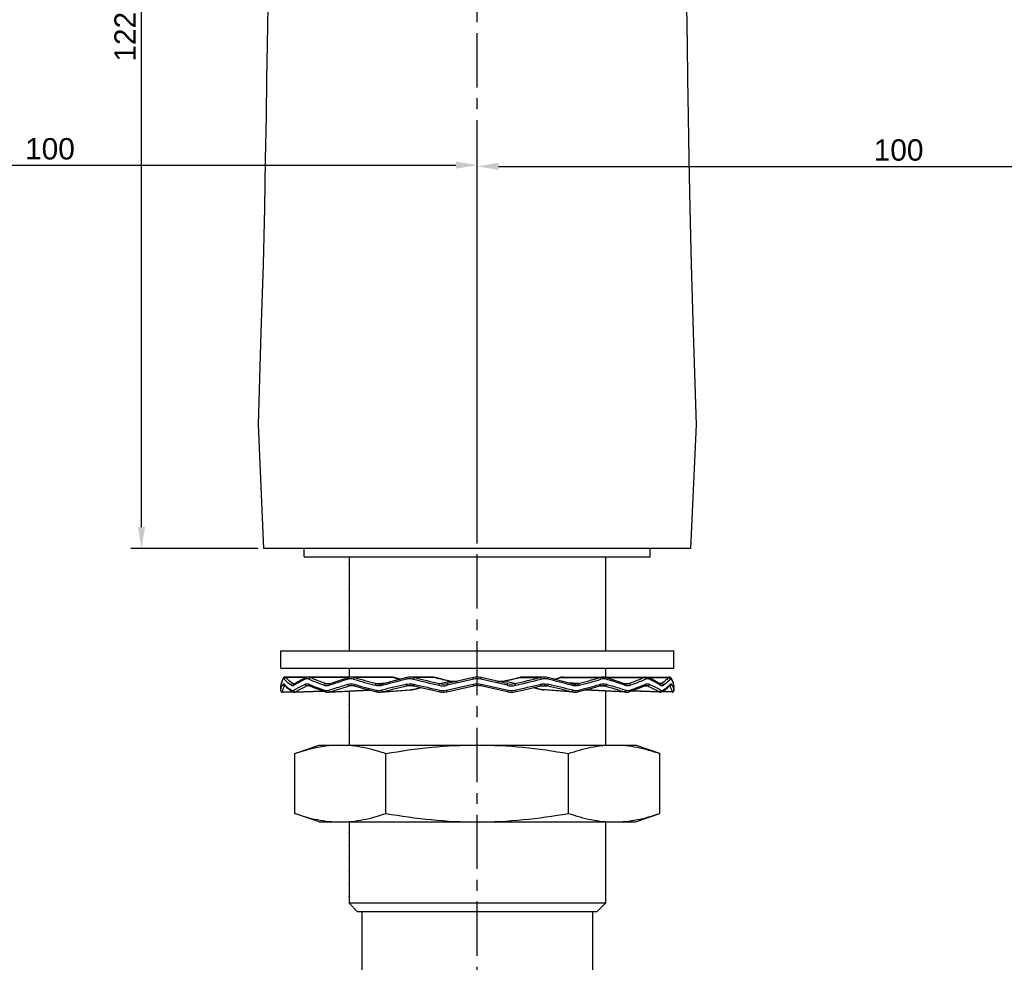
# Model space of a CAD drawing. Header units: millimetres. Extents: x 601 to 1195, y -13 to 407.
# Tile 12 of 18: x 945 to 1060, y 154 to 264. Entities that reach past the tile are written whole.
import ezdxf

# ---------------------------------------------------------------- set-up
doc = ezdxf.new("R2010")
doc.units = ezdxf.units.MM
doc.header["$LTSCALE"] = 0.1
doc.linetypes.add('CENTERX2', pattern=[101.6, 63.5, -12.7, 12.7, -12.7])
doc.layers.add('CENTER', color=1, linetype='CENTERX2')
doc.layers.add('DIM', color=3, linetype='Continuous')
doc.styles.get("Standard").update_dxf_attribs({"font": 'arial_0.ttf'})
doc.dimstyles.new('ISO-25', dxfattribs={"dimtxt": 2.5, "dimasz": 2.5, "dimexe": 1.25, "dimexo": 0.625, "dimtad": 1, "dimtxsty": 'Standard', "dimcen": 2.5, "dimadec": 0, "dimazin": 0, "dimtfac": 1, "dimtmove": 0, "dimatfit": 3, "dimfxl": 1, "dimarcsym": 0})

# ---------------------------------------------------------------- blocks, each defined once
blk = doc.blocks.new('*D49')
at = {"layer": 'Defpoints', "color": 0, "transparency": 16777216}
for p in [(959.08, 325.1), (998.9, 325.1), (973.37, 202.46)]:
    blk.add_point(p, dxfattribs=at)
at = {"layer": 'DIM', "color": 0, "lineweight": -2, "transparency": 16777216}
for p, q in [((998.28, 325.1), (957.83, 325.1)), ((959.08, 204.96), (959.08, 322.6)), ((972.75, 202.46), (957.83, 202.46))]:
    blk.add_line(p, q, dxfattribs=at)
at = {"layer": 'DIM', "color": 0, "transparency": 16777216}
for points in [[(958.66, 322.6), (959.5, 322.6), (959.08, 325.1)], [(958.66, 204.96), (959.5, 204.96), (959.08, 202.46)]]:
    blk.add_solid(points, dxfattribs=at)
at = {"layer": 'DIM', "color": 0, "transparency": 16777216, "insert": (957.18, 263.78), "char_height": 2.5, "attachment_point": 5, "rotation": 90}
blk.add_mtext('122.5', dxfattribs=at)
blk = doc.blocks.new('*D50')
at = {"layer": 'Defpoints', "color": 0, "transparency": 16777216}
for p in [(998.37, 247.3), (898.37, 245.29), (998.37, 203.08)]:
    blk.add_point(p, dxfattribs=at)
at = {"layer": 'DIM', "color": 0, "lineweight": -2, "transparency": 16777216}
for p, q in [((898.37, 245.91), (898.37, 248.55)), ((998.37, 203.71), (998.37, 248.55)), ((900.87, 247.3), (995.87, 247.3))]:
    blk.add_line(p, q, dxfattribs=at)
at = {"layer": 'DIM', "color": 0, "transparency": 16777216}
for points in [[(900.87, 247.72), (900.87, 246.88), (898.37, 247.3)], [(995.87, 247.72), (995.87, 246.88), (998.37, 247.3)]]:
    blk.add_solid(points, dxfattribs=at)
at = {"layer": 'DIM', "color": 0, "transparency": 16777216, "insert": (948.37, 249.2), "char_height": 2.5, "attachment_point": 5}
blk.add_mtext('100', dxfattribs=at)
blk = doc.blocks.new('*D51')
at = {"layer": 'Defpoints', "color": 0, "transparency": 16777216}
for p in [(1098.37, 247.16), (1098.37, 245.29), (998.37, 202.46)]:
    blk.add_point(p, dxfattribs=at)
at = {"layer": 'DIM', "color": 0, "lineweight": -2, "transparency": 16777216}
for p, q in [((998.37, 203.08), (998.37, 248.41)), ((1098.37, 245.91), (1098.37, 248.41)), ((1000.87, 247.16), (1095.87, 247.16))]:
    blk.add_line(p, q, dxfattribs=at)
at = {"layer": 'DIM', "color": 0, "transparency": 16777216}
for points in [[(1000.87, 247.58), (1000.87, 246.74), (998.37, 247.16)], [(1095.87, 247.58), (1095.87, 246.74), (1098.37, 247.16)]]:
    blk.add_solid(points, dxfattribs=at)
at = {"layer": 'DIM', "color": 0, "transparency": 16777216, "insert": (1047.67, 249.06), "char_height": 2.5, "attachment_point": 5}
blk.add_mtext('100', dxfattribs=at)

msp = doc.modelspace()

# ---------------------------------------------------------------- linework, layer by layer
for p, q in [((1023.364, 202.46), (973.374, 202.46)), ((978.119, 201.46), (978.119, 202.46)), ((1018.619, 201.46), (1018.619, 202.46)), ((978.119, 201.46), (1018.619, 201.46)), ((983.369, 201.46), (983.369, 190.46)), ((983.369, 200.71), (983.369, 200.75)), ((1013.369, 201.46), (1013.369, 190.46)), ((1013.369, 200), (1013.369, 199.96)), ((983.369, 199.21), (983.369, 199.25)), ((1013.369, 198.5), (1013.369, 198.46)), ((983.369, 197.71), (983.369, 197.75)), ((983.369, 196.21), (983.369, 196.25)), ((1013.369, 197), (1013.369, 196.96)), ((983.369, 194.71), (983.369, 194.75)), ((1013.369, 195.5), (1013.369, 195.46)), ((1013.369, 194), (1013.369, 193.96)), ((983.369, 193.21), (983.369, 193.25)), ((1013.369, 192.5), (1013.369, 192.46)), ((983.369, 191.71), (983.369, 191.75)), ((975.369, 188.46), (975.369, 190.46)), ((975.369, 190.46), (1021.369, 190.46)), ((1013.369, 191), (1013.369, 190.96)), ((1021.369, 188.46), (1021.369, 190.46)), ((975.369, 188.46), (1021.369, 188.46)), ((983.369, 188.46), (983.369, 187.406)), ((1013.369, 188.46), (1013.369, 187.406)), ((1013.369, 188), (1013.369, 187.96)), ((975.421, 186.712), (975.375, 186.461)), ((975.533, 187.011), (975.42, 186.708)), ((975.532, 187.009), (975.531, 187.007)), ((975.681, 187.27), (975.533, 187.011)), ((975.681, 187.269), (975.681, 187.27)), ((975.766, 187.35), (975.709, 187.306)), ((988.277, 187.406), (975.915, 187.406)), ((978.372, 187.353), (975.998, 187.353)), ((976.788, 186.637), (977.073, 186.649)), ((978.335, 187.339), (978.335, 187.339)), ((983.357, 187.353), (978.854, 187.353)), ((980.613, 186.637), (981.278, 186.672)), ((988.629, 187.353), (984.065, 187.353)), ((986.579, 186.637), (987.702, 186.728)), ((988.521, 187.382), (988.277, 187.406)), ((988.652, 187.35), (988.521, 187.382)), ((988.652, 187.35), (988.629, 187.353)), ((988.629, 187.353), (988.651, 187.347)), ((992.999, 187.406), (990.57, 187.406)), ((993.429, 187.353), (991, 187.353)), ((993.434, 187.353), (993.429, 187.353)), ((993.967, 186.637), (995.201, 186.926)), ((997.913, 187.353), (994.851, 186.637)), ((997.955, 187.159), (994.866, 186.442)), ((995.204, 186.925), (995.201, 186.926)), ((1001.872, 186.442), (998.782, 187.159)), ((1001.887, 186.637), (998.824, 187.353)), ((1001.534, 186.925), (1001.537, 186.926)), ((1002.77, 186.637), (1001.537, 186.926)), ((1003.304, 187.353), (1003.309, 187.353)), ((1003.309, 187.353), (1005.738, 187.353)), ((1006.168, 187.406), (1003.738, 187.406)), ((1007.506, 187.124), (1006.599, 187.353)), ((1008.209, 187.381), (1008.086, 187.35)), ((1008.086, 187.35), (1008.108, 187.353)), ((1008.087, 187.347), (1008.108, 187.353)), ((1008.108, 187.353), (1012.673, 187.353)), ((1008.46, 187.406), (1008.209, 187.381)), ((1008.46, 187.406), (1020.822, 187.406)), ((1010.159, 186.637), (1009.036, 186.728)), ((1013.027, 187.406), (1013.025, 187.406)), ((1013.381, 187.353), (1017.883, 187.353)), ((1014.121, 187.12), (1013.395, 187.35)), ((1015.459, 186.672), (1016.125, 186.637)), ((1018.366, 187.353), (1020.74, 187.353)), ((1018.403, 187.339), (1018.403, 187.339)), ((1018.863, 187.108), (1018.403, 187.339)), ((1019.95, 186.637), (1019.664, 186.649)), ((1020.823, 187.406), (1020.823, 187.406)), ((1020.905, 187.389), (1020.823, 187.406)), ((1021.207, 187.007), (1021.056, 187.27)), ((1021.057, 187.269), (1021.056, 187.27)), ((1021.317, 186.712), (1021.205, 187.011)), ((975.371, 186.409), (975.369, 186.387)), ((975.369, 186.387), (975.369, 186.386)), ((975.369, 185.836), (975.369, 186.386)), ((975.369, 185.836), (975.369, 186.386)), ((975.369, 185.836), (975.372, 185.877)), ((975.374, 186.442), (975.371, 186.409)), ((975.374, 186.442), (975.375, 186.461)), ((975.576, 185.636), (975.579, 185.682)), ((975.576, 185.636), (976.758, 185.681)), ((975.579, 185.682), (976.687, 185.724)), ((975.914, 186.366), (975.845, 186.366)), ((975.852, 186.429), (975.852, 186.429)), ((976.39, 185.936), (976.706, 185.71)), ((976.706, 185.71), (976.706, 185.71)), ((976.886, 185.648), (976.937, 185.636)), ((976.947, 186.586), (976.946, 186.586)), ((976.96, 185.636), (980.353, 185.774)), ((977.098, 185.682), (980.253, 185.81)), ((978.813, 186.366), (978.413, 186.366)), ((978.623, 186.412), (978.624, 186.412)), ((980.596, 185.688), (980.596, 185.688)), ((980.941, 186.587), (980.94, 186.587)), ((980.949, 185.637), (985.826, 185.88)), ((981.183, 185.682), (985.72, 185.908)), ((983.369, 185.75), (983.369, 179.46)), ((983.369, 185.71), (983.369, 185.75)), ((984.034, 186.366), (983.388, 186.366)), ((983.713, 186.412), (983.714, 186.412)), ((983.953, 186.561), (984.066, 186.529)), ((985.749, 185.9), (986.592, 185.683)), ((987.084, 185.64), (987.086, 185.641)), ((987.088, 186.591), (987.086, 186.591)), ((987.086, 185.641), (987.34, 185.682)), ((987.087, 185.641), (990.637, 185.912)), ((987.391, 186.465), (987.303, 186.442)), ((987.34, 185.682), (990.891, 185.953)), ((990.971, 186.366), (990.169, 186.366)), ((990.57, 186.412), (990.571, 186.412)), ((990.635, 185.912), (990.729, 185.921)), ((990.891, 185.953), (990.637, 185.912)), ((990.729, 185.921), (990.899, 185.954)), ((990.899, 185.954), (990.891, 185.953)), ((990.952, 186.561), (991.012, 186.547)), ((994.754, 185.877), (997.892, 186.561)), ((994.828, 185.682), (997.939, 186.366)), ((1001.911, 185.681), (998.798, 186.366)), ((998.845, 186.561), (1001.984, 185.877)), ((1005.726, 186.547), (1005.786, 186.561)), ((1005.767, 186.366), (1006.569, 186.366)), ((1005.847, 185.953), (1005.839, 185.955)), ((1005.839, 185.954), (1005.847, 185.953)), ((1009.397, 185.682), (1005.847, 185.953)), ((1006.101, 185.912), (1005.847, 185.953)), ((1009.651, 185.641), (1006.101, 185.912)), ((1006.166, 186.412), (1006.167, 186.412)), ((1009.435, 186.442), (1009.347, 186.465)), ((1009.397, 185.682), (1009.65, 185.641)), ((1009.653, 186.591), (1009.651, 186.591)), ((1015.787, 185.637), (1010.912, 185.88)), ((1015.555, 185.682), (1011.017, 185.908)), ((1012.672, 186.529), (1012.785, 186.561)), ((1012.703, 186.366), (1013.35, 186.366)), ((1013.022, 186.412), (1013.024, 186.412)), ((1013.369, 185.758), (1013.369, 179.46)), ((1015.798, 186.587), (1015.797, 186.587)), ((1015.898, 185.644), (1016.051, 185.661)), ((1016.142, 185.688), (1016.142, 185.688)), ((1019.777, 185.636), (1016.385, 185.774)), ((1019.639, 185.682), (1016.485, 185.81)), ((1017.925, 186.366), (1018.325, 186.366)), ((1018.114, 186.412), (1018.114, 186.412)), ((1019.792, 186.586), (1019.791, 186.586)), ((1019.852, 185.648), (1019.965, 185.674)), ((1021.161, 185.636), (1019.979, 185.681)), ((1020.032, 185.71), (1020.031, 185.71)), ((1021.158, 185.682), (1020.051, 185.724)), ((1020.822, 186.366), (1020.892, 186.366)), ((1020.886, 186.429), (1020.887, 186.43)), ((1020.886, 186.429), (1020.886, 186.429)), ((1021.158, 185.682), (1021.161, 185.636)), ((1021.363, 186.442), (1021.363, 186.461)), ((1021.365, 186.426), (1021.363, 186.442)), ((1021.367, 186.409), (1021.365, 186.426)), ((1021.366, 185.877), (1021.369, 185.836)), ((1021.369, 186.386), (1021.367, 186.409)), ((1021.369, 186.386), (1021.369, 185.836)), ((1021.369, 185.836), (1021.369, 186.386)), ((1013.369, 185), (1013.369, 184.96)), ((983.369, 184.21), (983.369, 184.25)), ((1013.369, 183.5), (1013.369, 183.46)), ((983.369, 182.71), (983.369, 182.75)), ((983.369, 181.21), (983.369, 181.25)), ((1013.369, 182), (1013.369, 181.96)), ((983.369, 179.71), (983.369, 179.75)), ((1013.369, 180.5), (1013.369, 180.46)), ((977.007, 178.46), (979.869, 179.46)), ((979.869, 179.46), (1016.869, 179.46)), ((1019.731, 178.46), (1016.869, 179.46)), ((977.007, 171.46), (977.007, 178.46)), ((987.688, 171.46), (987.688, 178.46)), ((1009.05, 171.46), (1009.05, 178.46)), ((1019.731, 171.46), (1019.731, 178.46)), ((979.869, 170.46), (977.007, 171.46)), ((1016.869, 170.46), (1019.731, 171.46)), ((979.869, 170.46), (1016.869, 170.46)), ((983.369, 170.46), (983.369, 160.96)), ((1013.369, 170.46), (1013.369, 160.96)), ((1013.369, 170), (1013.369, 169.96)), ((983.369, 169.21), (983.369, 169.25)), ((1013.369, 168.5), (1013.369, 168.46)), ((983.369, 167.71), (983.369, 167.75)), ((983.369, 166.21), (983.369, 166.25)), ((1013.369, 167), (1013.369, 166.96)), ((1013.369, 165.5), (1013.369, 165.46)), ((983.369, 164.71), (983.369, 164.75)), ((1013.369, 164), (1013.369, 163.96)), ((983.369, 163.21), (983.369, 163.25)), ((1013.369, 162.5), (1013.369, 162.46)), ((983.369, 161.71), (983.369, 161.75)), ((984.369, 159.96), (983.369, 160.96)), ((1013.369, 160.96), (983.369, 160.96)), ((1012.369, 159.96), (1013.369, 160.96)), ((1012.369, 159.96), (984.369, 159.96)), ((984.869, 159.96), (984.869, 151.157)), ((1011.869, 159.96), (1011.869, 151.157))]:
    msp.add_line(p, q)
for points in [[(973.85, 265.888), (973.781, 261.382), (973.722, 257.399), (973.655, 253.019), (973.569, 247.969), (973.458, 242.304), (973.303, 235.698), (973.05, 227.767), (972.733, 216.905), (973.37, 202.46)], [(1023.367, 202.46), (1024.005, 216.904), (1023.688, 227.764), (1023.435, 235.694), (1023.28, 242.299), (1023.169, 247.964), (1023.083, 253.013), (1023.016, 257.393), (1022.956, 261.375), (1022.888, 265.878)], [(975.915, 187.406), (975.813, 187.385), (975.711, 187.309), (975.681, 187.269)], [(978.335, 187.339), (977.881, 187.111), (977.393, 186.843), (977.01, 186.611)], [(978.623, 187.406), (978.436, 187.378), (978.335, 187.339)], [(981.821, 186.859), (981.141, 186.625), (981.025, 186.596), (980.94, 186.587)], [(983.342, 187.35), (982.627, 187.124), (981.821, 186.859)], [(983.713, 187.406), (983.471, 187.382), (983.342, 187.35)], [(990.138, 187.353), (989.244, 187.127), (988.216, 186.863), (987.348, 186.636)], [(989.338, 187.151), (989.087, 187.222), (988.652, 187.35)], [(990.57, 187.406), (990.31, 187.387), (990.138, 187.353)], [(993.434, 187.353), (993.267, 187.386), (992.999, 187.406)], [(995.204, 186.925), (994.654, 187.056), (993.959, 187.224), (993.434, 187.353)], [(996.068, 186.922), (995.838, 186.884), (995.436, 186.886), (995.204, 186.925)], [(1001.534, 186.925), (1001.289, 186.884), (1000.886, 186.886), (1000.665, 186.923)], [(1003.304, 187.353), (1002.765, 187.221), (1002.07, 187.053), (1001.534, 186.925)], [(1003.738, 187.406), (1003.461, 187.385), (1003.304, 187.353)], [(1006.599, 187.353), (1006.437, 187.385), (1006.167, 187.406)], [(1008.086, 187.35), (1007.639, 187.219), (1007.4, 187.151)], [(1009.39, 186.636), (1008.534, 186.86), (1007.506, 187.124)], [(1013.395, 187.35), (1013.274, 187.381), (1013.025, 187.406)], [(1015.58, 186.631), (1014.926, 186.856), (1014.121, 187.12)], [(1018.403, 187.339), (1018.308, 187.376), (1018.115, 187.406)], [(1019.728, 186.611), (1019.351, 186.84), (1018.863, 187.108)], [(1021.057, 187.269), (1021.03, 187.305), (1020.928, 187.383), (1020.823, 187.406)], [(1021.363, 186.461), (1021.318, 186.708), (1021.207, 187.007)], [(975.852, 186.429), (976.076, 186.2), (976.39, 185.936)], [(976.706, 185.71), (976.771, 185.674), (976.935, 185.636), (976.961, 185.636)], [(977.01, 186.611), (976.969, 186.591), (976.946, 186.586)], [(978.624, 186.412), (978.735, 186.395), (978.786, 186.377)], [(978.786, 186.377), (979.317, 186.159), (979.983, 185.905), (980.596, 185.688)], [(980.596, 185.688), (980.687, 185.661), (980.911, 185.636), (980.95, 185.637)], [(983.714, 186.412), (983.915, 186.394), (984.024, 186.368)], [(984.024, 186.368), (984.804, 186.152), (985.749, 185.9)], [(986.592, 185.683), (986.728, 185.655), (987.026, 185.637), (987.084, 185.64)], [(987.348, 186.636), (987.32, 186.629), (987.152, 186.598), (987.086, 186.591)], [(990.571, 186.412), (990.812, 186.396), (990.971, 186.366)], [(990.899, 185.954), (991.413, 186.08), (991.803, 186.175)], [(990.971, 186.366), (991.907, 186.15), (993.019, 185.898), (993.992, 185.682)], [(993.992, 185.682), (994.165, 185.652), (994.517, 185.639), (994.828, 185.682)], [(1001.911, 185.681), (1002.214, 185.639), (1002.562, 185.65), (1002.745, 185.682)], [(1002.745, 185.682), (1003.705, 185.895), (1004.817, 186.147), (1005.767, 186.366)], [(1004.935, 186.175), (1005.337, 186.077), (1005.839, 185.954)], [(1005.767, 186.366), (1005.917, 186.394), (1006.167, 186.412)], [(1005.839, 185.954), (1006.013, 185.921), (1006.104, 185.911)], [(1009.651, 186.591), (1009.59, 186.597), (1009.425, 186.627), (1009.39, 186.636)], [(1009.652, 185.641), (1009.707, 185.637), (1010.001, 185.654), (1010.146, 185.683)], [(1010.146, 185.683), (1010.977, 185.897), (1011.923, 186.149), (1012.714, 186.368)], [(1012.714, 186.368), (1012.816, 186.393), (1013.024, 186.412)], [(1015.797, 186.587), (1015.716, 186.596), (1015.602, 186.623), (1015.58, 186.631)], [(1015.787, 185.637), (1015.824, 185.636), (1016.044, 185.66), (1016.142, 185.688)], [(1016.142, 185.688), (1016.746, 185.902), (1017.412, 186.156), (1017.952, 186.377)], [(1017.952, 186.377), (1017.999, 186.394), (1018.114, 186.412)], [(1019.791, 186.586), (1019.77, 186.59), (1019.734, 186.607), (1019.728, 186.611)], [(1019.777, 185.636), (1019.801, 185.636), (1019.962, 185.672), (1020.031, 185.71)], [(1020.032, 185.71), (1020.344, 185.932), (1020.658, 186.196), (1020.886, 186.429)]]:
    msp.add_lwpolyline(points)
for centre, radius, start, end in [((975.833, 187.169), 0.182, 146.40511, 151.82753), ((1011.449, 279.853), 96.7, 253.4499, 255.01163), ((1011.404, 278.552), 95.209, 253.31269, 254.88612), ((1048.337, -47.327), 241.605, 103.94427, 104.61087), ((1005.773, 244.746), 59.898, 253.38976, 254.06696), ((990.569, 185.612), 1.794, 76.09556, 89.9223), ((1058.878, 464.659), 285.707, 256.234, 256.85124), ((1058.457, 460.3), 281.159, 256.11788, 256.73996), ((992.997, 185.605), 1.801, 76.12219, 89.93782), ((1039.032, 372.334), 190.519, 256.151, 256.69914), ((998.369, 185.406), 2, 76.83495, 103.16505), ((957.043, 375.078), 193.342, 283.30486, 283.845), ((939.387, 455.718), 276.445, 283.25474, 283.88742), ((938.976, 459.994), 280.911, 283.14349, 283.77127), ((1003.741, 185.605), 1.801, 90.08202, 103.87786), ((1006.169, 185.612), 1.794, 90.06446, 103.90459), ((950.084, -40.713), 234.781, 75.37947, 76.06542), ((990.65, 245.823), 61.02, 285.93922, 286.60403), ((1008.474, 186.135), 1.272, 100.27607, 106.69317), ((1008.462, 186.201), 1.205, 90.07432, 100.28284), ((986.444, 274.655), 91.157, 285.07891, 286.72229), ((986.408, 275.886), 92.579, 284.9536, 286.58487), ((1020.905, 187.169), 0.182, 28.15303, 33.5836), ((975.569, 185.836), 0.2, 180, 272.18602), ((976.601, 186.327), 1.232, 173.76066, 174.60446), ((977.915, 188.441), 2.825, 221.71091, 224.2046), ((976.936, 186.817), 0.231, 262.16385, 272.46219), ((981.868, 178.637), 9.236, 121.7957, 122.31414), ((982.077, 178.301), 9.631, 121.4039, 121.79656), ((987.278, 206.967), 22.139, 247.18404, 247.57729), ((998.524, 136.246), 53.143, 109.0204, 109.16884), ((983.714, 185.246), 1.166, 90.04771, 106.25926), ((1010.476, 281.583), 98.654, 254.47267, 255.95727), ((986.965, 188.069), 1.483, 254.89435, 274.67888), ((1045.711, -51.912), 244.882, 103.13652, 103.82305), ((1045.395, -48.211), 240.99, 103.24772, 103.9396), ((990.571, 184.656), 1.756, 90.02062, 103.23466), ((1030.152, 27.323), 163.416, 103.57349, 103.90149), ((1057.615, 476.275), 297.285, 257.05376, 257.64346), ((994.376, 188.552), 2.166, 256.91856, 283.08144), ((994.409, 188.521), 1.935, 256.80196, 283.19804), ((994.375, 187.61), 1.773, 257.6897, 282.3103), ((998.369, 184.412), 2, 77.6023, 102.3977), ((1002.362, 188.552), 2.166, 256.9191, 283.0809), ((1002.328, 188.521), 1.935, 256.80249, 283.19751), ((1002.362, 187.609), 1.773, 257.68809, 282.31191), ((938.031, 481.141), 302.272, 282.3614, 282.94139), ((967.168, 29.706), 160.963, 76.09877, 76.42906), ((1006.167, 184.656), 1.756, 76.76554, 89.98962), ((949.574, -55.525), 248.515, 76.07087, 76.74181), ((949.243, -59.354), 252.534, 76.18735, 76.85308), ((1009.772, 188.068), 1.483, 265.36937, 285.10618), ((985.182, 285.675), 102.887, 284.07327, 285.49694), ((1013.024, 185.246), 1.166, 73.74064, 89.97781), ((998.213, 136.242), 53.147, 70.83116, 70.98003), ((1009.461, 206.965), 22.136, 292.42434, 292.81596), ((1014.659, 178.298), 9.635, 58.20706, 58.60129), ((1014.868, 178.635), 9.238, 57.68588, 58.20793), ((1018.824, 188.439), 2.823, 315.81942, 318.28953), ((1021.169, 185.836), 0.2, 267.81398, 0), ((1020.137, 186.327), 1.232, 5.39552, 6.2465)]:
    msp.add_arc(centre, radius, start, end)
for points, knots in [([(975.65, 187.159), (975.612, 187.102), (975.481, 186.888), (975.396, 186.643), (975.376, 186.46)], [0, 0, 0, 0, 0.2712063, 1, 1, 1, 1]), ([(975.679, 187.191), (975.676, 187.189), (975.665, 187.179), (975.656, 187.168), (975.65, 187.159)], [0, 0, 0, 0, 0.2249666, 1, 1, 1, 1]), ([(975.794, 187.159), (975.778, 187.178), (975.751, 187.205), (975.705, 187.207), (975.687, 187.197), (975.679, 187.191)], [0, 0, 0, 0, 0.5595429, 0.772357, 1, 1, 1, 1]), ([(975.794, 187.159), (975.796, 187.209), (975.843, 187.311), (975.947, 187.353), (975.998, 187.353)], [0, 0, 0, 0, 0.4987746, 1, 1, 1, 1]), ([(976.591, 186.442), (976.51, 186.5), (976.224, 186.714), (975.959, 186.959), (975.794, 187.159)], [0, 0, 0, 0, 0.2764014, 1, 1, 1, 1]), ([(975.998, 187.353), (975.991, 187.361), (975.97, 187.386), (975.938, 187.406), (975.915, 187.406)], [0, 0, 0, 0, 0.3131072, 1, 1, 1, 1]), ([(976.788, 186.637), (976.708, 186.695), (976.424, 186.909), (976.161, 187.154), (975.998, 187.353)], [0, 0, 0, 0, 0.2761943, 1, 1, 1, 1]), ([(978.247, 187.159), (978.138, 187.107), (977.734, 186.908), (977.339, 186.693), (977.058, 186.521)], [0, 0, 0, 0, 0.2684287, 1, 1, 1, 1]), ([(978.247, 187.159), (978.243, 187.195), (978.252, 187.269), (978.304, 187.324), (978.335, 187.339)], [0, 0, 0, 0, 0.5215355, 1, 1, 1, 1]), ([(978.66, 187.159), (978.595, 187.188), (978.453, 187.224), (978.31, 187.189), (978.247, 187.159)], [0, 0, 0, 0, 0.5073888, 1, 1, 1, 1]), ([(978.854, 187.353), (978.836, 187.362), (978.762, 187.391), (978.682, 187.406), (978.624, 187.406)], [0, 0, 0, 0, 0.2608614, 1, 1, 1, 1]), ([(978.66, 187.159), (978.666, 187.209), (978.71, 187.305), (978.808, 187.353), (978.854, 187.353)], [0, 0, 0, 0, 0.521803, 1, 1, 1, 1]), ([(980.434, 186.442), (980.275, 186.501), (979.678, 186.724), (979.087, 186.967), (978.66, 187.159)], [0, 0, 0, 0, 0.2654157, 1, 1, 1, 1]), ([(980.613, 186.637), (980.455, 186.695), (979.863, 186.919), (979.278, 187.161), (978.854, 187.353)], [0, 0, 0, 0, 0.2653767, 1, 1, 1, 1]), ([(983.27, 187.159), (983.09, 187.103), (982.399, 186.888), (981.71, 186.662), (981.204, 186.487)], [0, 0, 0, 0, 0.2605199, 1, 1, 1, 1]), ([(983.27, 187.159), (983.263, 187.199), (983.261, 187.275), (983.313, 187.34), (983.342, 187.35)], [0, 0, 0, 0, 0.5709997, 1, 1, 1, 1]), ([(983.904, 187.159), (983.801, 187.189), (983.586, 187.222), (983.372, 187.19), (983.27, 187.159)], [0, 0, 0, 0, 0.5036071, 1, 1, 1, 1]), ([(984.065, 187.353), (984.036, 187.362), (983.922, 187.392), (983.804, 187.406), (983.716, 187.406)], [0, 0, 0, 0, 0.253335, 1, 1, 1, 1]), ([(983.904, 187.159), (983.909, 187.184), (983.932, 187.265), (984.004, 187.353), (984.065, 187.353)], [0, 0, 0, 0, 0.2982371, 1, 1, 1, 1]), ([(988.277, 187.406), (988.307, 187.406), (988.426, 187.402), (988.544, 187.379), (988.629, 187.353)], [0, 0, 0, 0, 0.2471568, 1, 1, 1, 1]), ([(990.115, 187.159), (990.11, 187.182), (990.103, 187.227), (990.102, 187.29), (990.115, 187.347), (990.138, 187.353)], [0, 0, 0, 0, 0.3508536, 0.6519027, 1, 1, 1, 1]), ([(990.892, 187.159), (990.828, 187.174), (990.572, 187.222), (990.304, 187.206), (990.115, 187.159)], [0, 0, 0, 0, 0.2523244, 1, 1, 1, 1]), ([(990.892, 187.159), (990.903, 187.206), (990.924, 187.271), (990.965, 187.334), (990.989, 187.353), (991, 187.353)], [0, 0, 0, 0, 0.6350901, 0.8612855, 1, 1, 1, 1]), ([(995.201, 186.926), (995.412, 186.876), (995.71, 186.858), (995.997, 186.906), (996.068, 186.922)], [0, 0, 0, 0, 0.7480187, 1, 1, 1, 1]), ([(997.955, 187.159), (997.95, 187.183), (997.941, 187.219), (997.931, 187.265), (997.924, 187.294), (997.92, 187.318), (997.915, 187.337), (997.915, 187.346), (997.912, 187.353), (997.913, 187.353)], [0, 0, 0, 0, 0.3823084, 0.5557208, 0.7071202, 0.831312, 0.9234319, 0.9803118, 1, 1, 1, 1]), ([(998.782, 187.159), (998.788, 187.183), (998.797, 187.219), (998.807, 187.265), (998.813, 187.294), (998.818, 187.318), (998.823, 187.337), (998.822, 187.346), (998.826, 187.353), (998.824, 187.353)], [0, 0, 0, 0, 0.3823081, 0.5557203, 0.7071198, 0.8313117, 0.9234317, 0.9803117, 1, 1, 1, 1]), ([(1000.665, 186.923), (1000.736, 186.907), (1001.025, 186.858), (1001.324, 186.875), (1001.537, 186.926)], [0, 0, 0, 0, 0.2519615, 1, 1, 1, 1]), ([(1005.845, 187.159), (1005.835, 187.206), (1005.814, 187.271), (1005.773, 187.334), (1005.748, 187.353), (1005.738, 187.353)], [0, 0, 0, 0, 0.6350906, 0.8612858, 1, 1, 1, 1]), ([(1006.623, 187.159), (1006.434, 187.206), (1006.166, 187.222), (1005.909, 187.174), (1005.845, 187.159)], [0, 0, 0, 0, 0.747661, 1, 1, 1, 1]), ([(1006.623, 187.159), (1006.628, 187.182), (1006.634, 187.227), (1006.636, 187.29), (1006.622, 187.347), (1006.599, 187.353)], [0, 0, 0, 0, 0.3508534, 0.6519024, 1, 1, 1, 1]), ([(1013.025, 187.406), (1012.936, 187.406), (1012.817, 187.392), (1012.702, 187.362), (1012.673, 187.353)], [0, 0, 0, 0, 0.7466792, 1, 1, 1, 1]), ([(1012.834, 187.159), (1012.829, 187.184), (1012.805, 187.265), (1012.734, 187.353), (1012.673, 187.353)], [0, 0, 0, 0, 0.2982371, 1, 1, 1, 1]), ([(1013.467, 187.159), (1013.366, 187.19), (1013.151, 187.222), (1012.937, 187.189), (1012.834, 187.159)], [0, 0, 0, 0, 0.4962499, 1, 1, 1, 1]), ([(1013.467, 187.159), (1013.475, 187.199), (1013.477, 187.275), (1013.425, 187.34), (1013.395, 187.35)], [0, 0, 0, 0, 0.5709995, 1, 1, 1, 1]), ([(1015.533, 186.488), (1015.369, 186.544), (1014.684, 186.777), (1013.994, 186.997), (1013.467, 187.159)], [0, 0, 0, 0, 0.2392652, 1, 1, 1, 1]), ([(1017.883, 187.353), (1017.748, 187.292), (1017.169, 187.037), (1016.58, 186.805), (1016.125, 186.637)], [0, 0, 0, 0, 0.2344729, 1, 1, 1, 1]), ([(1018.077, 187.159), (1017.941, 187.097), (1017.357, 186.842), (1016.762, 186.61), (1016.304, 186.442)], [0, 0, 0, 0, 0.2344322, 1, 1, 1, 1]), ([(1018.115, 187.406), (1018.095, 187.406), (1018.016, 187.401), (1017.938, 187.378), (1017.883, 187.353)], [0, 0, 0, 0, 0.2425616, 1, 1, 1, 1]), ([(1018.077, 187.159), (1018.071, 187.209), (1018.027, 187.305), (1017.93, 187.353), (1017.883, 187.353)], [0, 0, 0, 0, 0.5218034, 1, 1, 1, 1]), ([(1018.491, 187.159), (1018.428, 187.189), (1018.285, 187.224), (1018.143, 187.188), (1018.077, 187.159)], [0, 0, 0, 0, 0.4925909, 1, 1, 1, 1]), ([(1018.491, 187.159), (1018.495, 187.195), (1018.486, 187.269), (1018.433, 187.324), (1018.403, 187.339)], [0, 0, 0, 0, 0.5215352, 1, 1, 1, 1]), ([(1019.679, 186.522), (1019.59, 186.576), (1019.203, 186.804), (1018.802, 187.01), (1018.491, 187.159)], [0, 0, 0, 0, 0.2316038, 1, 1, 1, 1]), ([(1020.74, 187.353), (1020.689, 187.291), (1020.451, 187.026), (1020.174, 186.798), (1019.95, 186.637)], [0, 0, 0, 0, 0.2251185, 1, 1, 1, 1]), ([(1020.944, 187.159), (1020.893, 187.097), (1020.653, 186.831), (1020.373, 186.603), (1020.147, 186.442)], [0, 0, 0, 0, 0.2249087, 1, 1, 1, 1]), ([(1020.823, 187.406), (1020.816, 187.406), (1020.782, 187.4), (1020.756, 187.374), (1020.74, 187.353)], [0, 0, 0, 0, 0.2042295, 1, 1, 1, 1]), ([(1020.944, 187.159), (1020.942, 187.209), (1020.895, 187.311), (1020.79, 187.353), (1020.74, 187.353)], [0, 0, 0, 0, 0.498775, 1, 1, 1, 1]), ([(1020.978, 187.191), (1020.975, 187.189), (1020.962, 187.179), (1020.952, 187.168), (1020.944, 187.159)], [0, 0, 0, 0, 0.2248956, 1, 1, 1, 1]), ([(1021.088, 187.159), (1021.075, 187.178), (1021.05, 187.206), (1021.005, 187.207), (1020.986, 187.197), (1020.978, 187.191)], [0, 0, 0, 0, 0.5334464, 0.7511958, 1, 1, 1, 1]), ([(1021.362, 186.461), (1021.355, 186.519), (1021.31, 186.767), (1021.195, 186.999), (1021.088, 187.159)], [0, 0, 0, 0, 0.2340637, 1, 1, 1, 1]), ([(975.372, 185.877), (975.375, 185.918), (975.398, 186.09), (975.461, 186.255), (975.523, 186.371)], [0, 0, 0, 0, 0.2392475, 1, 1, 1, 1]), ([(975.372, 185.877), (975.372, 185.826), (975.418, 185.719), (975.528, 185.68), (975.579, 185.682)], [0, 0, 0, 0, 0.4959249, 1, 1, 1, 1]), ([(975.523, 186.371), (975.531, 186.387), (975.568, 186.452), (975.608, 186.515), (975.64, 186.561)], [0, 0, 0, 0, 0.2428469, 1, 1, 1, 1]), ([(975.579, 185.682), (975.588, 185.798), (975.648, 186.042), (975.771, 186.259), (975.845, 186.366)], [0, 0, 0, 0, 0.4728652, 1, 1, 1, 1]), ([(975.64, 186.561), (975.651, 186.576), (975.672, 186.601), (975.739, 186.624), (975.783, 186.586), (975.806, 186.561)], [0, 0, 0, 0, 0.2717582, 0.4862241, 1, 1, 1, 1]), ([(975.64, 186.561), (975.642, 186.527), (975.663, 186.458), (975.715, 186.408), (975.745, 186.391)], [0, 0, 0, 0, 0.4967576, 1, 1, 1, 1]), ([(975.845, 186.366), (975.848, 186.369), (975.857, 186.382), (975.869, 186.393), (975.878, 186.4)], [0, 0, 0, 0, 0.2787501, 1, 1, 1, 1]), ([(975.89, 186.471), (975.94, 186.42), (976.168, 186.201), (976.424, 186.012), (976.628, 185.877)], [0, 0, 0, 0, 0.2266716, 1, 1, 1, 1]), ([(976.591, 186.442), (976.594, 186.492), (976.64, 186.59), (976.739, 186.635), (976.788, 186.637)], [0, 0, 0, 0, 0.5047333, 1, 1, 1, 1]), ([(976.931, 186.442), (976.879, 186.41), (976.76, 186.363), (976.638, 186.409), (976.591, 186.442)], [0, 0, 0, 0, 0.513369, 1, 1, 1, 1]), ([(976.628, 185.877), (976.625, 185.845), (976.636, 185.779), (976.68, 185.728), (976.706, 185.71)], [0, 0, 0, 0, 0.5086863, 1, 1, 1, 1]), ([(976.628, 185.877), (976.665, 185.852), (976.758, 185.82), (976.85, 185.853), (976.89, 185.877)], [0, 0, 0, 0, 0.4894968, 1, 1, 1, 1]), ([(976.905, 186.588), (976.895, 186.589), (976.853, 186.598), (976.814, 186.618), (976.788, 186.637)], [0, 0, 0, 0, 0.2408739, 1, 1, 1, 1]), ([(976.89, 185.877), (976.987, 185.935), (977.419, 186.184), (977.866, 186.403), (978.216, 186.561)], [0, 0, 0, 0, 0.2279482, 1, 1, 1, 1]), ([(976.89, 185.877), (976.894, 185.825), (976.942, 185.723), (977.048, 185.68), (977.098, 185.682)], [0, 0, 0, 0, 0.5087045, 1, 1, 1, 1]), ([(976.931, 186.442), (976.928, 186.475), (976.939, 186.542), (976.983, 186.594), (977.01, 186.611)], [0, 0, 0, 0, 0.5108379, 1, 1, 1, 1]), ([(976.961, 185.636), (976.973, 185.637), (977.021, 185.643), (977.067, 185.662), (977.098, 185.682)], [0, 0, 0, 0, 0.2361188, 1, 1, 1, 1]), ([(977.098, 185.682), (977.195, 185.74), (977.622, 185.988), (978.066, 186.207), (978.413, 186.366)], [0, 0, 0, 0, 0.2280283, 1, 1, 1, 1]), ([(978.216, 186.561), (978.289, 186.594), (978.453, 186.631), (978.617, 186.593), (978.693, 186.561)], [0, 0, 0, 0, 0.4914032, 1, 1, 1, 1]), ([(978.216, 186.561), (978.222, 186.51), (978.266, 186.413), (978.366, 186.365), (978.413, 186.366)], [0, 0, 0, 0, 0.5188696, 1, 1, 1, 1]), ([(978.413, 186.366), (978.43, 186.373), (978.497, 186.4), (978.57, 186.412), (978.623, 186.412)], [0, 0, 0, 0, 0.2547969, 1, 1, 1, 1]), ([(978.693, 186.561), (978.688, 186.523), (978.698, 186.447), (978.754, 186.39), (978.786, 186.377)], [0, 0, 0, 0, 0.5253868, 1, 1, 1, 1]), ([(978.833, 186.502), (978.963, 186.449), (979.515, 186.227), (980.075, 186.024), (980.506, 185.877)], [0, 0, 0, 0, 0.2355256, 1, 1, 1, 1]), ([(980.434, 186.442), (980.441, 186.492), (980.48, 186.582), (980.57, 186.635), (980.613, 186.637)], [0, 0, 0, 0, 0.5353624, 1, 1, 1, 1]), ([(981.074, 186.442), (980.97, 186.406), (980.753, 186.366), (980.534, 186.406), (980.434, 186.442)], [0, 0, 0, 0, 0.5062219, 1, 1, 1, 1]), ([(980.506, 185.877), (980.5, 185.837), (980.506, 185.759), (980.564, 185.699), (980.596, 185.688)], [0, 0, 0, 0, 0.542324, 1, 1, 1, 1]), ([(980.506, 185.877), (980.584, 185.85), (980.752, 185.822), (980.919, 185.851), (980.999, 185.877)], [0, 0, 0, 0, 0.4951062, 1, 1, 1, 1]), ([(980.95, 185.637), (981.009, 185.64), (981.088, 185.653), (981.164, 185.675), (981.183, 185.682)], [0, 0, 0, 0, 0.7455036, 1, 1, 1, 1]), ([(980.999, 185.877), (981.174, 185.935), (981.913, 186.173), (982.655, 186.397), (983.223, 186.561)], [0, 0, 0, 0, 0.2380278, 1, 1, 1, 1]), ([(980.999, 185.877), (981.006, 185.826), (981.045, 185.733), (981.14, 185.68), (981.183, 185.682)], [0, 0, 0, 0, 0.5442703, 1, 1, 1, 1]), ([(981.074, 186.442), (981.068, 186.482), (981.071, 186.559), (981.127, 186.62), (981.158, 186.631)], [0, 0, 0, 0, 0.5478251, 1, 1, 1, 1]), ([(981.183, 185.682), (981.357, 185.739), (982.089, 185.977), (982.825, 186.201), (983.388, 186.366)], [0, 0, 0, 0, 0.2380453, 1, 1, 1, 1]), ([(983.223, 186.561), (983.34, 186.595), (983.587, 186.63), (983.834, 186.594), (983.953, 186.561)], [0, 0, 0, 0, 0.4957178, 1, 1, 1, 1]), ([(983.223, 186.561), (983.227, 186.535), (983.25, 186.453), (983.325, 186.365), (983.388, 186.366)], [0, 0, 0, 0, 0.2955331, 1, 1, 1, 1]), ([(983.953, 186.561), (983.949, 186.539), (983.947, 186.496), (983.958, 186.424), (983.995, 186.377), (984.024, 186.368)], [0, 0, 0, 0, 0.3056559, 0.5803984, 1, 1, 1, 1]), ([(986.44, 186.442), (986.45, 186.49), (986.477, 186.567), (986.545, 186.635), (986.579, 186.637)], [0, 0, 0, 0, 0.5898833, 1, 1, 1, 1]), ([(987.303, 186.442), (987.162, 186.406), (986.871, 186.367), (986.58, 186.405), (986.44, 186.442)], [0, 0, 0, 0, 0.5030381, 1, 1, 1, 1]), ([(986.538, 185.877), (986.534, 185.854), (986.526, 185.79), (986.547, 185.694), (986.592, 185.683)], [0, 0, 0, 0, 0.3334114, 1, 1, 1, 1]), ([(986.538, 185.877), (986.699, 185.836), (986.929, 185.823), (987.148, 185.863), (987.203, 185.877)], [0, 0, 0, 0, 0.7468387, 1, 1, 1, 1]), ([(987.203, 185.877), (987.212, 185.827), (987.237, 185.751), (987.308, 185.679), (987.34, 185.682)], [0, 0, 0, 0, 0.607128, 1, 1, 1, 1]), ([(987.303, 186.442), (987.298, 186.465), (987.293, 186.509), (987.297, 186.576), (987.322, 186.629), (987.348, 186.636)], [0, 0, 0, 0, 0.3306368, 0.6190124, 1, 1, 1, 1]), ([(990.056, 186.561), (990.275, 186.612), (990.582, 186.629), (990.878, 186.578), (990.952, 186.561)], [0, 0, 0, 0, 0.7476042, 1, 1, 1, 1]), ([(990.056, 186.561), (990.066, 186.513), (990.088, 186.448), (990.131, 186.383), (990.158, 186.365), (990.169, 186.366)], [0, 0, 0, 0, 0.6278439, 0.8546875, 1, 1, 1, 1]), ([(990.952, 186.561), (990.943, 186.517), (990.936, 186.457), (990.946, 186.39), (990.962, 186.368), (990.971, 186.366)], [0, 0, 0, 0, 0.6518569, 0.8684364, 1, 1, 1, 1]), ([(993.886, 186.442), (993.891, 186.467), (993.903, 186.512), (993.924, 186.573), (993.943, 186.613), (993.959, 186.636), (993.967, 186.637)], [0, 0, 0, 0, 0.3518122, 0.6610905, 0.8844133, 1, 1, 1, 1]), ([(993.997, 185.877), (993.992, 185.853), (993.984, 185.808), (993.979, 185.747), (993.978, 185.709), (993.986, 185.683), (993.992, 185.682)], [0, 0, 0, 0, 0.3708264, 0.6845962, 0.8996145, 1, 1, 1, 1]), ([(994.754, 185.877), (994.759, 185.851), (994.77, 185.805), (994.791, 185.741), (994.806, 185.705), (994.821, 185.68), (994.828, 185.682)], [0, 0, 0, 0, 0.3703931, 0.688443, 0.9062396, 1, 1, 1, 1]), ([(994.866, 186.442), (994.861, 186.467), (994.852, 186.511), (994.843, 186.573), (994.842, 186.609), (994.845, 186.636), (994.851, 186.637)], [0, 0, 0, 0, 0.3749136, 0.6925828, 0.9074826, 1, 1, 1, 1]), ([(997.892, 186.561), (997.898, 186.536), (997.906, 186.5), (997.917, 186.454), (997.923, 186.424), (997.93, 186.401), (997.934, 186.381), (997.938, 186.374), (997.938, 186.365), (997.939, 186.366)], [0, 0, 0, 0, 0.3816004, 0.5549943, 0.7064988, 0.8308578, 0.9231496, 0.9801734, 1, 1, 1, 1]), ([(998.845, 186.561), (998.84, 186.536), (998.832, 186.5), (998.821, 186.454), (998.814, 186.424), (998.808, 186.401), (998.804, 186.381), (998.8, 186.374), (998.8, 186.365), (998.798, 186.366)], [0, 0, 0, 0, 0.3816, 0.5549935, 0.7064981, 0.8308573, 0.9231492, 0.9801733, 1, 1, 1, 1]), ([(1001.872, 186.442), (1001.877, 186.467), (1001.886, 186.511), (1001.894, 186.573), (1001.896, 186.609), (1001.893, 186.636), (1001.887, 186.637)], [0, 0, 0, 0, 0.3749134, 0.6925824, 0.9074825, 1, 1, 1, 1]), ([(1001.984, 185.877), (1001.979, 185.851), (1001.967, 185.805), (1001.947, 185.741), (1001.932, 185.705), (1001.916, 185.68), (1001.91, 185.682)], [0, 0, 0, 0, 0.3703948, 0.6884457, 0.9062416, 1, 1, 1, 1]), ([(1002.74, 185.877), (1002.745, 185.853), (1002.754, 185.808), (1002.759, 185.747), (1002.759, 185.709), (1002.752, 185.683), (1002.745, 185.682)], [0, 0, 0, 0, 0.3708265, 0.6845963, 0.8996144, 1, 1, 1, 1]), ([(1002.852, 186.442), (1002.846, 186.467), (1002.834, 186.512), (1002.814, 186.573), (1002.794, 186.613), (1002.778, 186.636), (1002.77, 186.637)], [0, 0, 0, 0, 0.3518122, 0.6610905, 0.8844133, 1, 1, 1, 1]), ([(1005.786, 186.561), (1005.795, 186.517), (1005.801, 186.457), (1005.792, 186.39), (1005.775, 186.368), (1005.767, 186.366)], [0, 0, 0, 0, 0.6518572, 0.8684365, 1, 1, 1, 1]), ([(1005.786, 186.561), (1005.86, 186.578), (1006.155, 186.629), (1006.463, 186.612), (1006.681, 186.561)], [0, 0, 0, 0, 0.2523696, 1, 1, 1, 1]), ([(1006.681, 186.561), (1006.672, 186.513), (1006.65, 186.448), (1006.607, 186.383), (1006.58, 186.365), (1006.569, 186.366)], [0, 0, 0, 0, 0.6278431, 0.8546871, 1, 1, 1, 1]), ([(1009.435, 186.442), (1009.44, 186.465), (1009.444, 186.509), (1009.441, 186.576), (1009.416, 186.629), (1009.39, 186.636)], [0, 0, 0, 0, 0.3306366, 0.619012, 1, 1, 1, 1]), ([(1009.535, 185.877), (1009.525, 185.827), (1009.501, 185.751), (1009.43, 185.679), (1009.397, 185.682)], [0, 0, 0, 0, 0.6071277, 1, 1, 1, 1]), ([(1010.297, 186.442), (1010.158, 186.405), (1009.867, 186.367), (1009.576, 186.406), (1009.435, 186.442)], [0, 0, 0, 0, 0.4968947, 1, 1, 1, 1]), ([(1009.535, 185.877), (1009.59, 185.863), (1009.809, 185.823), (1010.038, 185.836), (1010.2, 185.877)], [0, 0, 0, 0, 0.2531157, 1, 1, 1, 1]), ([(1010.2, 185.877), (1010.204, 185.854), (1010.212, 185.79), (1010.191, 185.694), (1010.146, 185.683)], [0, 0, 0, 0, 0.3334116, 1, 1, 1, 1]), ([(1010.297, 186.442), (1010.288, 186.49), (1010.26, 186.567), (1010.192, 186.635), (1010.159, 186.637)], [0, 0, 0, 0, 0.589884, 1, 1, 1, 1]), ([(1012.785, 186.561), (1012.789, 186.539), (1012.791, 186.496), (1012.78, 186.424), (1012.743, 186.377), (1012.714, 186.368)], [0, 0, 0, 0, 0.3056559, 0.5803985, 1, 1, 1, 1]), ([(1012.785, 186.561), (1012.904, 186.594), (1013.151, 186.63), (1013.398, 186.595), (1013.515, 186.561)], [0, 0, 0, 0, 0.5041866, 1, 1, 1, 1]), ([(1013.515, 186.561), (1013.511, 186.535), (1013.487, 186.453), (1013.412, 186.365), (1013.35, 186.366)], [0, 0, 0, 0, 0.2955326, 1, 1, 1, 1]), ([(1013.35, 186.366), (1013.543, 186.309), (1014.281, 186.091), (1015.015, 185.86), (1015.555, 185.682)], [0, 0, 0, 0, 0.2616942, 1, 1, 1, 1]), ([(1013.515, 186.561), (1013.71, 186.504), (1014.454, 186.286), (1015.195, 186.056), (1015.739, 185.877)], [0, 0, 0, 0, 0.2617111, 1, 1, 1, 1]), ([(1015.739, 185.877), (1015.731, 185.826), (1015.693, 185.733), (1015.598, 185.68), (1015.555, 185.682)], [0, 0, 0, 0, 0.54427, 1, 1, 1, 1]), ([(1015.555, 185.682), (1015.574, 185.675), (1015.649, 185.653), (1015.728, 185.64), (1015.786, 185.637)], [0, 0, 0, 0, 0.2545236, 1, 1, 1, 1]), ([(1015.664, 186.442), (1015.67, 186.482), (1015.667, 186.559), (1015.611, 186.62), (1015.58, 186.631)], [0, 0, 0, 0, 0.5478247, 1, 1, 1, 1]), ([(1016.304, 186.442), (1016.203, 186.406), (1015.985, 186.366), (1015.767, 186.406), (1015.664, 186.442)], [0, 0, 0, 0, 0.4937189, 1, 1, 1, 1]), ([(1015.739, 185.877), (1015.819, 185.851), (1015.986, 185.822), (1016.154, 185.85), (1016.232, 185.877)], [0, 0, 0, 0, 0.5047876, 1, 1, 1, 1]), ([(1016.304, 186.442), (1016.297, 186.492), (1016.258, 186.582), (1016.168, 186.635), (1016.125, 186.637)], [0, 0, 0, 0, 0.5353632, 1, 1, 1, 1]), ([(1016.232, 185.877), (1016.238, 185.837), (1016.232, 185.759), (1016.174, 185.699), (1016.142, 185.688)], [0, 0, 0, 0, 0.5423242, 1, 1, 1, 1]), ([(1016.232, 185.877), (1016.381, 185.928), (1016.943, 186.124), (1017.5, 186.336), (1017.905, 186.503)], [0, 0, 0, 0, 0.2643351, 1, 1, 1, 1]), ([(1018.045, 186.561), (1018.049, 186.523), (1018.04, 186.447), (1017.984, 186.39), (1017.952, 186.377)], [0, 0, 0, 0, 0.525387, 1, 1, 1, 1]), ([(1018.045, 186.561), (1018.121, 186.593), (1018.284, 186.631), (1018.449, 186.594), (1018.521, 186.561)], [0, 0, 0, 0, 0.5085505, 1, 1, 1, 1]), ([(1018.114, 186.412), (1018.168, 186.412), (1018.241, 186.4), (1018.308, 186.373), (1018.325, 186.366)], [0, 0, 0, 0, 0.7452127, 1, 1, 1, 1]), ([(1018.521, 186.561), (1018.516, 186.51), (1018.472, 186.413), (1018.372, 186.365), (1018.325, 186.366)], [0, 0, 0, 0, 0.518869, 1, 1, 1, 1]), ([(1018.325, 186.366), (1018.447, 186.31), (1018.894, 186.1), (1019.332, 185.868), (1019.639, 185.682)], [0, 0, 0, 0, 0.271998, 1, 1, 1, 1]), ([(1018.521, 186.561), (1018.645, 186.505), (1019.096, 186.295), (1019.537, 186.064), (1019.847, 185.877)], [0, 0, 0, 0, 0.2720748, 1, 1, 1, 1]), ([(1019.847, 185.877), (1019.843, 185.825), (1019.795, 185.723), (1019.689, 185.68), (1019.639, 185.682)], [0, 0, 0, 0, 0.5087042, 1, 1, 1, 1]), ([(1019.639, 185.682), (1019.65, 185.675), (1019.693, 185.652), (1019.741, 185.638), (1019.776, 185.636)], [0, 0, 0, 0, 0.269156, 1, 1, 1, 1]), ([(1019.806, 186.442), (1019.809, 186.475), (1019.799, 186.542), (1019.754, 186.594), (1019.728, 186.611)], [0, 0, 0, 0, 0.510837, 1, 1, 1, 1]), ([(1020.147, 186.442), (1020.1, 186.409), (1019.978, 186.363), (1019.858, 186.41), (1019.806, 186.442)], [0, 0, 0, 0, 0.4865694, 1, 1, 1, 1]), ([(1019.847, 185.877), (1019.888, 185.853), (1019.98, 185.82), (1020.073, 185.852), (1020.11, 185.877)], [0, 0, 0, 0, 0.5104038, 1, 1, 1, 1]), ([(1019.95, 186.637), (1019.943, 186.633), (1019.918, 186.616), (1019.891, 186.603), (1019.869, 186.596)], [0, 0, 0, 0, 0.2612573, 1, 1, 1, 1]), ([(1020.147, 186.442), (1020.143, 186.492), (1020.098, 186.59), (1019.999, 186.635), (1019.95, 186.637)], [0, 0, 0, 0, 0.5047338, 1, 1, 1, 1]), ([(1020.11, 185.877), (1020.112, 185.845), (1020.101, 185.779), (1020.058, 185.728), (1020.032, 185.71)], [0, 0, 0, 0, 0.5086865, 1, 1, 1, 1]), ([(1020.11, 185.877), (1020.183, 185.925), (1020.443, 186.104), (1020.689, 186.307), (1020.849, 186.472)], [0, 0, 0, 0, 0.2742403, 1, 1, 1, 1]), ([(1020.857, 186.401), (1020.861, 186.399), (1020.874, 186.389), (1020.885, 186.376), (1020.892, 186.366)], [0, 0, 0, 0, 0.2228845, 1, 1, 1, 1]), ([(1020.892, 186.366), (1020.967, 186.259), (1021.089, 186.042), (1021.149, 185.798), (1021.158, 185.682)], [0, 0, 0, 0, 0.5271274, 1, 1, 1, 1]), ([(1020.932, 186.561), (1020.954, 186.586), (1020.999, 186.624), (1021.066, 186.601), (1021.087, 186.576), (1021.097, 186.561)], [0, 0, 0, 0, 0.5137396, 0.7282205, 1, 1, 1, 1]), ([(1021.097, 186.561), (1021.096, 186.527), (1021.075, 186.458), (1021.023, 186.408), (1020.992, 186.391)], [0, 0, 0, 0, 0.4967572, 1, 1, 1, 1]), ([(1021.097, 186.561), (1021.108, 186.545), (1021.15, 186.484), (1021.189, 186.419), (1021.215, 186.37)], [0, 0, 0, 0, 0.2575027, 1, 1, 1, 1]), ([(1021.366, 185.877), (1021.365, 185.826), (1021.319, 185.719), (1021.21, 185.68), (1021.158, 185.682)], [0, 0, 0, 0, 0.4959249, 1, 1, 1, 1]), ([(1021.215, 186.37), (1021.236, 186.33), (1021.311, 186.174), (1021.356, 186.004), (1021.366, 185.877)], [0, 0, 0, 0, 0.2645875, 1, 1, 1, 1]), ([(977.007, 178.46), (977.875, 178.763), (979.199, 179.143), (981, 179.414), (981.899, 179.46), (982.347, 179.46)], [0, 0, 0, 0, 0.5056409, 0.7537062, 1, 1, 1, 1]), ([(982.347, 179.46), (982.795, 179.46), (983.695, 179.414), (985.496, 179.143), (986.82, 178.763), (987.688, 178.46)], [0, 0, 0, 0, 0.2462938, 0.4943591, 1, 1, 1, 1]), ([(987.688, 178.46), (989.451, 178.768), (992.998, 179.274), (996.579, 179.46), (998.369, 179.46)], [0, 0, 0, 0, 0.5000333, 1, 1, 1, 1]), ([(998.369, 179.46), (1000.158, 179.46), (1003.74, 179.274), (1007.287, 178.768), (1009.05, 178.46)], [0, 0, 0, 0, 0.4999667, 1, 1, 1, 1]), ([(1009.05, 178.46), (1009.918, 178.763), (1011.242, 179.143), (1013.043, 179.414), (1013.942, 179.46), (1014.39, 179.46)], [0, 0, 0, 0, 0.5056409, 0.7537062, 1, 1, 1, 1]), ([(1014.39, 179.46), (1014.838, 179.46), (1015.738, 179.414), (1017.539, 179.143), (1018.863, 178.763), (1019.731, 178.46)], [0, 0, 0, 0, 0.2462938, 0.4943591, 1, 1, 1, 1]), ([(977.007, 171.46), (977.875, 171.157), (979.199, 170.777), (981, 170.506), (981.899, 170.46), (982.347, 170.46)], [0, 0, 0, 0, 0.5056409, 0.7537062, 1, 1, 1, 1]), ([(982.347, 170.46), (982.795, 170.46), (983.695, 170.506), (985.496, 170.777), (986.82, 171.157), (987.688, 171.46)], [0, 0, 0, 0, 0.2462938, 0.4943591, 1, 1, 1, 1]), ([(987.688, 171.46), (989.451, 171.152), (992.998, 170.646), (996.579, 170.46), (998.369, 170.46)], [0, 0, 0, 0, 0.5000333, 1, 1, 1, 1]), ([(998.369, 170.46), (1000.158, 170.46), (1003.74, 170.646), (1007.287, 171.152), (1009.05, 171.46)], [0, 0, 0, 0, 0.4999667, 1, 1, 1, 1]), ([(1009.05, 171.46), (1009.918, 171.157), (1011.242, 170.777), (1013.043, 170.506), (1013.942, 170.46), (1014.39, 170.46)], [0, 0, 0, 0, 0.5056409, 0.7537062, 1, 1, 1, 1]), ([(1014.39, 170.46), (1014.838, 170.46), (1015.738, 170.506), (1017.539, 170.777), (1018.863, 171.157), (1019.731, 171.46)], [0, 0, 0, 0, 0.2462938, 0.4943591, 1, 1, 1, 1])]:
    msp.add_open_spline(points, degree=3, knots=knots)
for points in [[(975.65, 187.159), (975.649, 187.192), (975.657, 187.226), (975.672, 187.255)], [(998.782, 187.159), (998.514, 187.221), (998.224, 187.221), (997.955, 187.159)], [(1021.088, 187.159), (1021.089, 187.191), (1021.081, 187.226), (1021.065, 187.255)], [(975.745, 186.391), (975.776, 186.375), (975.811, 186.365), (975.845, 186.366)], [(975.806, 186.561), (975.804, 186.514), (975.821, 186.464), (975.852, 186.429)], [(980.94, 186.587), (980.83, 186.581), (980.716, 186.599), (980.613, 186.637)], [(997.892, 186.561), (998.203, 186.629), (998.535, 186.629), (998.845, 186.561)], [(1016.125, 186.637), (1016.022, 186.599), (1015.908, 186.581), (1015.798, 186.587)], [(1019.869, 186.596), (1019.845, 186.589), (1019.818, 186.585), (1019.792, 186.586)], [(1020.932, 186.561), (1020.934, 186.514), (1020.917, 186.464), (1020.886, 186.429)], [(1020.992, 186.391), (1020.962, 186.375), (1020.927, 186.365), (1020.892, 186.366)]]:
    msp.add_open_spline(points, degree=3)
at = {"layer": 'CENTER'}
msp.add_line((998.369, 103.993), (998.369, 331.104), dxfattribs=at)

# ---------------------------------------------------------------- dimensions: what is measured, and where the dimension line sits
at = {"layer": 'DIM'}
dim = msp.add_linear_dim(base=(959.081, 325.096), p1=(973.37, 202.46), p2=(998.9, 325.096), angle=90, text='122.5', dimstyle='ISO-25', dxfattribs=at)
dim.commit()
dim.dimension.update_dxf_attribs({"geometry": '*D49', "text_midpoint": (957.179, 263.778)})
dim = msp.add_linear_dim(base=(998.369, 247.299), p1=(898.369, 245.289), p2=(998.369, 203.085), dimstyle='ISO-25', dxfattribs=at)
dim.commit()
dim.dimension.update_dxf_attribs({"geometry": '*D50', "text_midpoint": (948.369, 249.201)})
dim = msp.add_linear_dim(base=(1098.369, 247.161), p1=(998.369, 202.46), p2=(1098.369, 245.289), dimstyle='ISO-25', dxfattribs=at)
dim.commit()
dim.dimension.update_dxf_attribs({"geometry": '*D51', "text_midpoint": (1047.668, 247.161), "dimtype": 160})

doc.saveas('drawing.dxf')
